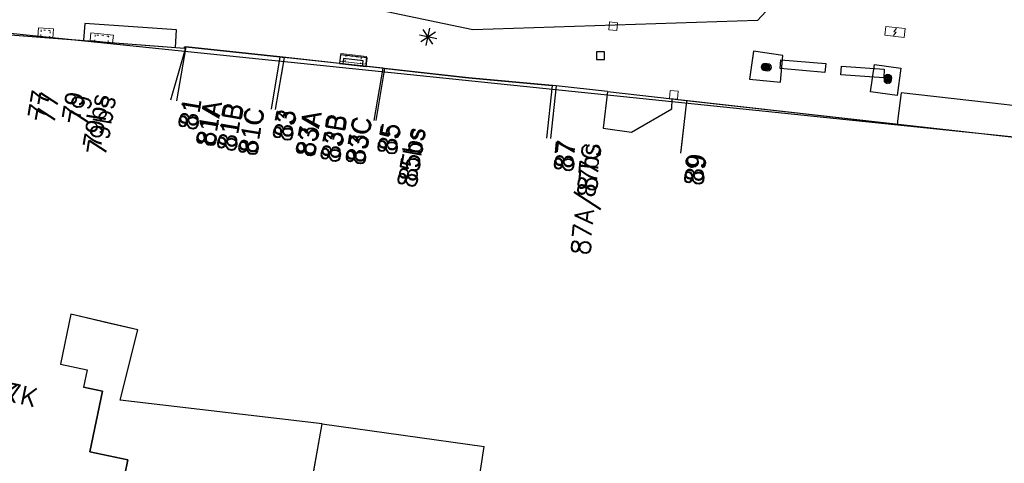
# Model space of a CAD drawing. Header units: millimetres. Extents: x 135944 to 142000, y 454200 to 456692.
# Tile 106 of 153: x 136862 to 136918, y 456323 to 456348. Entities that reach past the tile are written whole.
import ezdxf
from ezdxf.enums import TextEntityAlignment as Align

# ---------------------------------------------------------------- set-up
doc = ezdxf.new("R2010")
doc.units = ezdxf.units.MM
doc.linetypes.add('TotaalGBKN2013X$0$GBKN binnenstad 2009$0$DOT', pattern=[0.25, 0, -0.25])
for name, color, linetype in [('TotaalGBKN2013_Bistad', 251, 'Continuous'), ('TotaalGBKN2013X$0$Contouren', 251, 'Continuous'), ('TotaalGBKN2013X$0$DELETE-LEVEL', 251, 'Continuous'), ('TotaalGBKN2013X$0$GBKN binnenstad 2009$0$OBJECTEN_', 251, 'Continuous'), ('TotaalGBKN2013X$0$GBKN binnenstad 2009$0$OBJECTEN__', 251, 'Continuous'), ('TotaalGBKN2013X$0$GBKN binnenstad 2009$0$OBJECTEN___', 251, 'Continuous'), ('TotaalGBKN2013X$0$Xref', 251, 'Continuous')]:
    doc.layers.add(name, color=color, linetype=linetype)
doc.styles.add('TotaalGBKN2013X$0$GBKN binnenstad 2009$0$Standard', font='txt')
doc.styles.add('TotaalGBKN2013X$0$GBKN binnenstad 2009$0$TXT', font='txt.shx')
doc.styles.add('TotaalGBKN2013X$0$TXT', font='txt.shx')

# ---------------------------------------------------------------- blocks, each defined once
blk = doc.blocks.new('TotaalGBKN2013X$0$GBKN binnenstad 2009$0$CEL507')
at = {"layer": 'TotaalGBKN2013X$0$GBKN binnenstad 2009$0$OBJECTEN_', "linetype": 'Continuous', "lineweight": 0}
for points in [[(-2, 0), (0, 0), (0, 1), (-2, 1), (-2, 0)], [(-1.13, 0.07), (-0.88, 0.5), (-1.12, 0.5), (-0.88, 0.93)]]:
    blk.add_lwpolyline(points, dxfattribs=at)
blk = doc.blocks.new('TotaalGBKN2013X$0$GBKN binnenstad 2009$0$CEL532')
at = {"layer": 'TotaalGBKN2013X$0$GBKN binnenstad 2009$0$OBJECTEN___', "linetype": 'Continuous', "lineweight": 0}
blk.add_lwpolyline([(0, -1), (1, -1), (1, 0), (0, 0), (0, -1)], dxfattribs=at)
at = {"layer": 'TotaalGBKN2013X$0$GBKN binnenstad 2009$0$OBJECTEN___', "linetype": 'TotaalGBKN2013X$0$GBKN binnenstad 2009$0$DOT', "lineweight": 0}
blk.add_lwpolyline([(0.2, -1), (0.2, -0.2), (0.8, -0.2), (0.8, -1)], dxfattribs=at)
blk = doc.blocks.new('TotaalGBKN2013X$0$GBKN binnenstad 2009$0$J')
at = {"layer": 'TotaalGBKN2013X$0$GBKN binnenstad 2009$0$OBJECTEN___', "linetype": 'Continuous', "lineweight": 0}
for radius in [0.215, 0.155, 0.095, 0.035]:
    blk.add_circle((0, 0), radius, dxfattribs=at)
blk = doc.blocks.new('TotaalGBKN2013X$0$GBKN binnenstad 2009$0$W')
at = {"layer": 'TotaalGBKN2013X$0$GBKN binnenstad 2009$0$OBJECTEN__', "linetype": 'Continuous', "lineweight": 0}
blk.add_lwpolyline([(-0.225, 0.225), (-0.225, -0.225), (0.225, -0.225), (0.225, 0.225), (-0.225, 0.225)], dxfattribs=at)
blk = doc.blocks.new('TotaalGBKN2013X$0$GBKN binnenstad 2009')
at = {"layer": 'TotaalGBKN2013_Bistad'}
for p, q in [((136906841, 456350731), (136904231, 456347901)), ((136906841, 456350731), (136904231, 456347901)), ((136888111, 456347381), (136879981, 456349102)), ((136904231, 456347901), (136888111, 456347381)), ((136904231, 456347901), (136888111, 456347381)), ((136866111, 456347731), (136866038, 456346785)), ((136871311, 456347381), (136866111, 456347731)), ((136871256, 456346382), (136871311, 456347381)), ((136885845, 456346562), (136885299, 456347402)), ((136885845, 456346562), (136885299, 456347402)), ((136885468, 456346493), (136885676, 456347471)), ((136885468, 456346493), (136885676, 456347471)), ((136861151, 456347155), (136865573, 456346817)), ((136861151, 456347155), (136871764, 456346343)), ((136885083, 456347086), (136886061, 456346878)), ((136885083, 456347086), (136886061, 456346878)), ((136885152, 456346709), (136885992, 456347255)), ((136885152, 456346709), (136885992, 456347255)), ((136871836, 456346407), (136870981, 456343400)), ((136871836, 456346407), (136871318, 456343351)), ((136871764, 456346343), (136871774, 456346413)), ((136871774, 456346413), (136871836, 456346406)), ((136877173, 456345845), (136871836, 456346406)), ((136877173, 456345845), (136876672, 456342888)), ((136877413, 456345818), (136876912, 456342861)), ((136883106, 456345188), (136877173, 456345845)), ((136882999, 456345200), (136877413, 456345818)), ((136880779, 456345747), (136880746, 456345450)), ((136881890, 456345625), (136880779, 456345747)), ((136895121, 456346140), (136895121, 456345690)), ((136895571, 456346140), (136895121, 456346140)), ((136895121, 456346140), (136895121, 456345690)), ((136895571, 456346140), (136895121, 456346140)), ((136895121, 456345690), (136895571, 456345690)), ((136895121, 456345690), (136895571, 456345690)), ((136895571, 456345690), (136895571, 456346140)), ((136895571, 456345690), (136895571, 456346140)), ((136905519, 456345189), (136905562, 456345687)), ((136905519, 456345189), (136905562, 456345687)), ((136905562, 456345687), (136908103, 456345467)), ((136905562, 456345687), (136908103, 456345467)), ((136881857, 456345328), (136881890, 456345625)), ((136882999, 456345200), (136882498, 456342243)), ((136883107, 456345191), (136882606, 456342234)), ((136887868, 456344661), (136883106, 456345188)), ((136908060, 456344969), (136905519, 456345189)), ((136908060, 456344969), (136905519, 456345189)), ((136908103, 456345467), (136908060, 456344969)), ((136908103, 456345467), (136908060, 456344969)), ((136908965, 456344823), (136909000, 456345322)), ((136908965, 456344823), (136909000, 456345322)), ((136909000, 456345322), (136911421, 456345151)), ((136909000, 456345322), (136911421, 456345151)), ((136911421, 456345151), (136911386, 456344652)), ((136911421, 456345151), (136911386, 456344652)), ((136892830, 456344207), (136887868, 456344661)), ((136892830, 456344207), (136887868, 456344661)), ((136911386, 456344652), (136908965, 456344823)), ((136911386, 456344652), (136908965, 456344823)), ((136892602, 456344228), (136892286, 456341245)), ((136892830, 456344207), (136892514, 456341224)), ((136892830, 456344207), (136892514, 456341224)), ((136895734, 456343881), (136892830, 456344207)), ((136895734, 456343881), (136892830, 456344207)), ((136895734, 456343881), (136895492, 456341811)), ((136895734, 456343881), (136895492, 456341811)), ((136895734, 456343881), (136899408, 456343469)), ((136895734, 456343881), (136899408, 456343469)), ((136895734, 456343881), (136899408, 456343469)), ((136899373, 456342898), (136899408, 456343469)), ((136899373, 456342898), (136899408, 456343469)), ((136899408, 456343469), (136900108, 456343391)), ((136899408, 456343469), (136900213, 456343379)), ((136899408, 456343469), (136900213, 456343379)), ((136912377, 456343812), (136912197, 456342352)), ((136912377, 456343812), (136912197, 456342352)), ((136918211, 456343142), (136912377, 456343812)), ((136918211, 456343142), (136912377, 456343812)), ((136897097, 456341575), (136899373, 456342898)), ((136897097, 456341575), (136899373, 456342898)), ((136900208, 456343338), (136899878, 456340397)), ((136900208, 456343338), (136899878, 456340397)), ((136900208, 456343338), (136899878, 456340397)), ((136900213, 456343379), (136918781, 456341295)), ((136900213, 456343379), (136918781, 456341295)), ((136920583, 456342870), (136918211, 456343142)), ((136912197, 456342352), (136912157, 456342002)), ((136912197, 456342352), (136912157, 456342002)), ((136895492, 456341811), (136897097, 456341575)), ((136895492, 456341811), (136897097, 456341575)), ((136865332, 456331278), (136864736, 456328440)), ((136869118, 456330384), (136865332, 456331278)), ((136868126, 456326407), (136869118, 456330384)), ((136864736, 456328440), (136866244, 456328124)), ((136866244, 456328124), (136866039, 456327145)), ((136866039, 456327145), (136867121, 456326918)), ((136867121, 456326918), (136866401, 456323470)), ((136879560, 456325063), (136868126, 456326407)), ((136877758, 456314911), (136879560, 456325063)), ((136879560, 456325063), (136888751, 456323782)), ((136866401, 456323470), (136868554, 456323020)), ((136888286, 456320846), (136888751, 456323782)), ((136868554, 456323020), (136868037, 456320541))]:
    blk.add_line(p, q, dxfattribs=at)
for points in [[(136871256, 456346382), (136871311, 456347381), (136866111, 456347731), (136866038, 456346785)], [(136865573, 456346817), (136871764, 456346343), (136871774, 456346413), (136871836, 456346406)], [(136871836, 456346406), (136877173, 456345845), (136877413, 456345818)], [(136905530, 456344419), (136905676, 456345929), (136904001, 456346161), (136903783, 456344588), (136905530, 456344419)], [(136882999, 456345200), (136887868, 456344661), (136892602, 456344228)], [(136912154, 456343666), (136910632, 456343872), (136910858, 456345417), (136912361, 456345197), (136912154, 456343666)], [(136895734, 456343881), (136892830, 456344207), (136892602, 456344228)], [(136895734, 456343881), (136895492, 456341811), (136897097, 456341575), (136899373, 456342898), (136899408, 456343469)], [(136918211, 456343142), (136912377, 456343812), (136912197, 456342352), (136912157, 456342002)], [(136900108, 456343391), (136918781, 456341295), (136922145, 456340958)], [(136867541, 456330756), (136865332, 456331278), (136864736, 456328440), (136866244, 456328124), (136866039, 456327145)], [(136879560, 456325063), (136868126, 456326407), (136869118, 456330384), (136867541, 456330756)], [(136865037, 456316995), (136865700, 456320170), (136867746, 456319743), (136867918, 456320566), (136868037, 456320541), (136868554, 456323020), (136866401, 456323470), (136867121, 456326918), (136866039, 456327145)], [(136874429, 456309091), (136875668, 456315247), (136877758, 456314911), (136879560, 456325063)]]:
    blk.add_lwpolyline(points, dxfattribs=at)
for centre, radius in [((136904671, 456345272), 215), ((136904671, 456345272), 215), ((136904671, 456345272), 155), ((136904671, 456345272), 155), ((136904671, 456345272), 95), ((136904671, 456345272), 95), ((136904671, 456345272), 35), ((136904671, 456345272), 35), ((136911621, 456344642), 215), ((136911621, 456344642), 215), ((136911621, 456344642), 155), ((136911621, 456344642), 155), ((136911621, 456344642), 95), ((136911621, 456344642), 95), ((136911621, 456344642), 35), ((136911621, 456344642), 35)]:
    blk.add_circle(centre, radius, dxfattribs=at)
blk.add_3dface([(136880547, 456345471), (136882055, 456345305), (136882109, 456345800), (136880601, 456345965)], dxfattribs=at)
at = {"layer": 'TotaalGBKN2013_Bistad', "zscale": 1000}
for name, p, xscale, yscale, rotation in [('TotaalGBKN2013X$0$GBKN binnenstad 2009$0$CEL532', (136864335, 456347425), 852.1870654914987, -514.9788337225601, 175.8952985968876), ('TotaalGBKN2013X$0$GBKN binnenstad 2009$0$W', (136896056, 456347580), 1000.001490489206, 1000.001490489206, 353.7722709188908), ('TotaalGBKN2013X$0$GBKN binnenstad 2009$0$CEL507', (136911507, 456347569), 546.8040376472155, 500.1842625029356, 173.7005091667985), ('TotaalGBKN2013X$0$GBKN binnenstad 2009$0$CEL532', (136867736, 456347072), 1279.518264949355, -427.7762922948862, 174.2134478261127), ('TotaalGBKN2013X$0$GBKN binnenstad 2009$0$CEL532', (136880620, 456346034), 1476.057739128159, 432.6605256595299, 353.3082126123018), ('TotaalGBKN2013X$0$GBKN binnenstad 2009$0$W', (136899495, 456343701), 999.997762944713, 999.997762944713, 84.96236410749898)]:
    blk.add_blockref(name, p, dxfattribs=dict(at, xscale=xscale, yscale=yscale, rotation=rotation))
at = {"layer": 'TotaalGBKN2013_Bistad', "xscale": 1000, "yscale": 1000, "zscale": 1000}
for p in [(136904807, 456345256), (136911620, 456344537)]:
    blk.add_blockref('TotaalGBKN2013X$0$GBKN binnenstad 2009$0$J', p, dxfattribs=at)
at = {"layer": 'TotaalGBKN2013_Bistad'}
for s, rotation, style, p in [('77', 80.3839, 'TotaalGBKN2013X$0$GBKN binnenstad 2009$0$Standard', (136863637.8, 456343931.8)), ('77', 80.3839, 'TotaalGBKN2013X$0$GBKN binnenstad 2009$0$TXT', (136864140.8, 456343849.8)), ('79', 80.3839, 'TotaalGBKN2013X$0$GBKN binnenstad 2009$0$Standard', (136865580.3, 456343839)), ('79', 80.3839, 'TotaalGBKN2013X$0$GBKN binnenstad 2009$0$TXT', (136866011.3, 456343721)), ('79bs', 80.3839, 'TotaalGBKN2013X$0$GBKN binnenstad 2009$0$Standard', (136867011.7, 456343730.9)), ('79bs', 80.3839, 'TotaalGBKN2013X$0$GBKN binnenstad 2009$0$TXT', (136867334.7, 456343650.9)), ('81', 80.3839, 'TotaalGBKN2013X$0$GBKN binnenstad 2009$0$TXT', (136872221.4, 456343478.9)), ('81', 80.3839, 'TotaalGBKN2013X$0$GBKN binnenstad 2009$0$Standard', (136872221.4, 456343478.9)), ('81A', 80.3839, 'TotaalGBKN2013X$0$GBKN binnenstad 2009$0$TXT', (136873368.4, 456343343)), ('81A', 80.3839, 'TotaalGBKN2013X$0$GBKN binnenstad 2009$0$Standard', (136873368.4, 456343343)), ('81B', 80.3839, 'TotaalGBKN2013X$0$GBKN binnenstad 2009$0$TXT', (136874570.4, 456343206.7)), ('81B', 80.3839, 'TotaalGBKN2013X$0$GBKN binnenstad 2009$0$Standard', (136874570.4, 456343206.7)), ('81C', 80.3839, 'TotaalGBKN2013X$0$GBKN binnenstad 2009$0$TXT', (136875772.6, 456342965)), ('81C', 80.3839, 'TotaalGBKN2013X$0$GBKN binnenstad 2009$0$Standard', (136875772.6, 456342965)), ('83', 80.3839, 'TotaalGBKN2013X$0$GBKN binnenstad 2009$0$TXT', (136877579.6, 456342848.8)), ('83', 80.3839, 'TotaalGBKN2013X$0$GBKN binnenstad 2009$0$Standard', (136877579.6, 456342848.8)), ('83A', 80.3839, 'TotaalGBKN2013X$0$GBKN binnenstad 2009$0$TXT', (136879016.6, 456342766.3)), ('83A', 80.3839, 'TotaalGBKN2013X$0$GBKN binnenstad 2009$0$Standard', (136879016.6, 456342766.3)), ('83B', 80.3839, 'TotaalGBKN2013X$0$GBKN binnenstad 2009$0$TXT', (136880436.6, 456342578)), ('83B', 80.3839, 'TotaalGBKN2013X$0$GBKN binnenstad 2009$0$Standard', (136880436.6, 456342578)), ('83C', 80.3839, 'TotaalGBKN2013X$0$GBKN binnenstad 2009$0$TXT', (136881862.8, 456342440.3)), ('83C', 80.3839, 'TotaalGBKN2013X$0$GBKN binnenstad 2009$0$Standard', (136881862.8, 456342440.3)), ('85', 80.3839, 'TotaalGBKN2013X$0$GBKN binnenstad 2009$0$TXT', (136883495.1, 456342075)), ('85', 80.3839, 'TotaalGBKN2013X$0$GBKN binnenstad 2009$0$Standard', (136883495.1, 456342075)), ('85bs', 80.3839, 'TotaalGBKN2013X$0$GBKN binnenstad 2009$0$TXT', (136884905.1, 456341837.2)), ('85bs', 80.3839, 'TotaalGBKN2013X$0$GBKN binnenstad 2009$0$Standard', (136884905.1, 456341837.2)), ('85bs', 80.3839, 'TotaalGBKN2013X$0$GBKN binnenstad 2009$0$Standard', (136884905.1, 456341837.2)), ('87', 83.9514, 'TotaalGBKN2013X$0$GBKN binnenstad 2009$0$TXT', (136893412, 456341115.7)), ('87', 83.9514, 'TotaalGBKN2013X$0$GBKN binnenstad 2009$0$Standard', (136893412, 456341115.7)), ('87', 83.9514, 'TotaalGBKN2013X$0$GBKN binnenstad 2009$0$Standard', (136893412, 456341115.7)), ('87A/87G', 83.9514, 'TotaalGBKN2013X$0$GBKN binnenstad 2009$0$TXT', (136894853.3, 456340957.7)), ('87bs', 83.9514, 'TotaalGBKN2013X$0$GBKN binnenstad 2009$0$Standard', (136894833.8, 456340956.7)), ('87bs', 83.9514, 'TotaalGBKN2013X$0$GBKN binnenstad 2009$0$Standard', (136894833.8, 456340956.7)), ('89', 84.007, 'TotaalGBKN2013X$0$GBKN binnenstad 2009$0$TXT', (136900784.6, 456340348)), ('89', 84.007, 'TotaalGBKN2013X$0$GBKN binnenstad 2009$0$Standard', (136900784.6, 456340348)), ('89', 84.007, 'TotaalGBKN2013X$0$GBKN binnenstad 2009$0$Standard', (136900784.6, 456340348))]:
    blk.add_text(s, height=1054, rotation=rotation, dxfattribs=dict(at, style=style)).set_placement(p, align=Align.MIDDLE_RIGHT)
for style in ['TotaalGBKN2013X$0$GBKN binnenstad 2009$0$TXT', 'TotaalGBKN2013X$0$GBKN binnenstad 2009$0$Standard']:
    blk.add_text('17/17K', height=1054, rotation=347.7162, dxfattribs=dict(at, style=style)).set_placement((136857974.1, 456327694.9), align=Align.MIDDLE_LEFT)

msp = doc.modelspace()

# ---------------------------------------------------------------- linework, layer by layer
at = {"layer": 'TotaalGBKN2013X$0$Contouren'}
msp.add_line((136924.691, 456340.685), (136860.902, 456347.262), dxfattribs=at)
at = {"layer": 'TotaalGBKN2013X$0$DELETE-LEVEL'}
for p, q in [((136877.161, 456345.846), (136877.173, 456345.845)), ((136877.173, 456345.845), (136877.413, 456345.818)), ((136877.413, 456345.818), (136877.242, 456344.807)), ((136882.999, 456345.2), (136877.413, 456345.818)), ((136904.001, 456346.161), (136903.783, 456344.588)), ((136905.676, 456345.929), (136904.001, 456346.161)), ((136905.53, 456344.419), (136905.676, 456345.929)), ((136882.999, 456345.2), (136882.498, 456342.243)), ((136882.999, 456345.2), (136887.868, 456344.661)), ((136910.632, 456343.872), (136910.858, 456345.417)), ((136910.858, 456345.417), (136912.361, 456345.197)), ((136912.361, 456345.197), (136912.154, 456343.666)), ((136887.868, 456344.661), (136892.602, 456344.228)), ((136903.783, 456344.588), (136905.53, 456344.419)), ((136892.602, 456344.228), (136892.286, 456341.245)), ((136892.83, 456344.207), (136892.602, 456344.228)), ((136895.734, 456343.881), (136892.83, 456344.207)), ((136895.734, 456343.881), (136895.492, 456341.811)), ((136895.734, 456343.881), (136899.408, 456343.469)), ((136899.373, 456342.898), (136899.408, 456343.469)), ((136899.408, 456343.469), (136900.108, 456343.391)), ((136912.154, 456343.666), (136910.632, 456343.872)), ((136912.377, 456343.812), (136912.197, 456342.352)), ((136918.211, 456343.142), (136912.377, 456343.812)), ((136897.097, 456341.575), (136899.373, 456342.898)), ((136900.208, 456343.338), (136899.893, 456340.534)), ((136900.108, 456343.391), (136918.781, 456341.295)), ((136920.583, 456342.87), (136918.211, 456343.142)), ((136912.197, 456342.352), (136912.157, 456342.002)), ((136895.492, 456341.811), (136897.097, 456341.575))]:
    msp.add_line(p, q, dxfattribs=at)

# ---------------------------------------------------------------- block references
at = {"layer": 'TotaalGBKN2013X$0$Xref', "xscale": 0.0009999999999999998, "yscale": 0.0009999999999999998, "zscale": 0.0009999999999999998}
msp.add_blockref('TotaalGBKN2013X$0$GBKN binnenstad 2009', (0, 0), dxfattribs=at)

# ---------------------------------------------------------------- texts
at = {"layer": 'TotaalGBKN2013X$0$DELETE-LEVEL', "style": 'TotaalGBKN2013X$0$TXT'}
msp.add_text('85', height=1.054, rotation=80.3839, dxfattribs=at).set_placement((136883.495, 456342.075), align=Align.MIDDLE_RIGHT)

doc.saveas('drawing.dxf')
